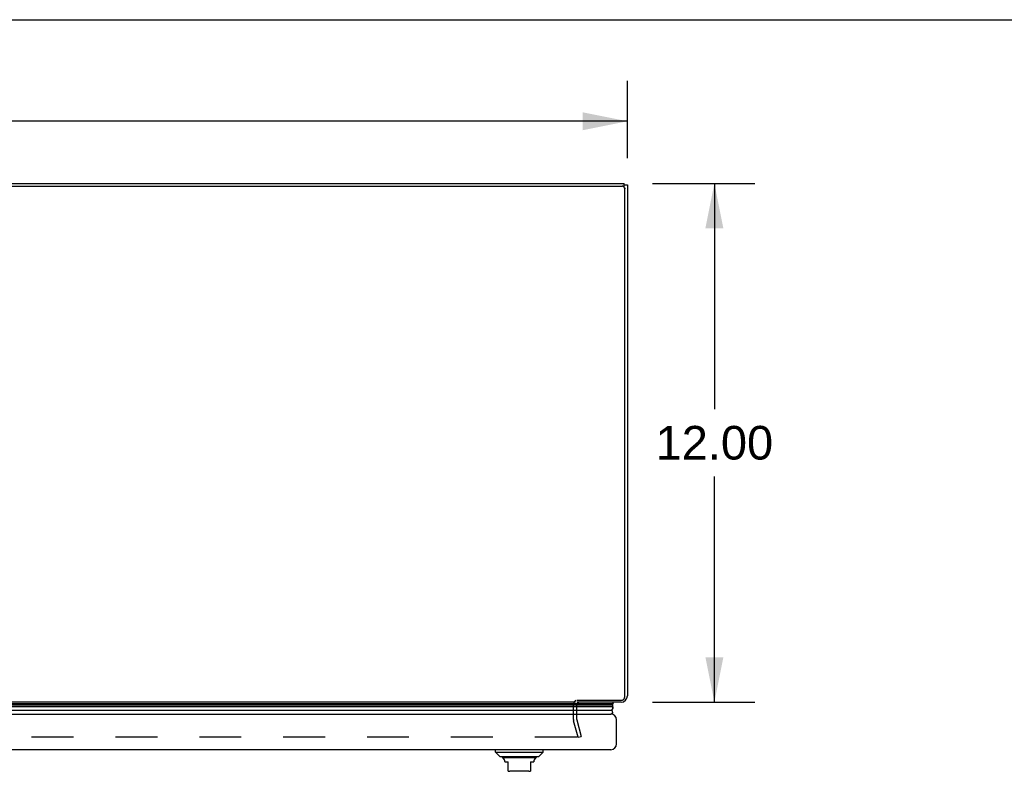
# Model space of a CAD drawing. Header units: inches. Extents: x 0 to 176, y 0 to 114.
# Tile 100 of 102: x 60 to 83, y 97 to 114. Entities that reach past the tile are written whole.
import ezdxf

# ---------------------------------------------------------------- set-up
doc = ezdxf.new("R2010")
doc.units = ezdxf.units.IN
doc.header["$LTSCALE"] = 9.696296
doc.header["$MEASUREMENT"] = 0
doc.linetypes.add('HIDDEN', pattern=[0.2, 0.1, -0.1])
doc.layers.get('0').update_dxf_attribs({"linetype": 'CONTINUOUS'})
for name, color, linetype in [('DEFAULT_2', 8, 'HIDDEN'), ('DIMENSIONS', 7, 'CONTINUOUS'), ('DOOR_ASSEMBLY', 7, 'CONTINUOUS')]:
    doc.layers.add(name, color=color, linetype=linetype)
doc.styles.get("Standard").update_dxf_attribs({"font": 'arial.ttf'})
doc.dimstyles.new('DIMSTYLE_1', dxfattribs={"dimtxt": 0.777778, "dimasz": 1.037037, "dimexe": 0.09, "dimexo": 0.07, "dimgap": 0.0375, "dimtad": 0, "dimtih": 1, "dimtoh": 1, "dimzin": 4, "dimdsep": 46, "dimtxsty": 'Standard', "dimblk": '_FILLED', "dimblk1": '_FILLED', "dimblk2": '_FILLED', "dimcen": 0.09, "dimazin": 1, "dimtfac": 1, "dimtdec": 3, "dimtofl": 0, "dimtmove": 0, "dimatfit": 3, "dimldrblk": '_FILLED', "dimfxl": 0, "dimtolj": 1, "dimtzin": 4, "dimarcsym": 0})

# ---------------------------------------------------------------- blocks, each defined once
blk = doc.blocks.new('_FILLED')
at = {"color": 0, "linetype": 'ByBlock'}
blk.add_solid([(0, 0), (-1, 0.2), (-1, -0.2)], dxfattribs=at)
blk = doc.blocks.new('*D2')
at = {"layer": 'DIMENSIONS', "color": 2, "linetype": 'Continuous'}
for p, q in [((74.707, 110.289), (77.069, 110.289)), ((76.136, 110.289), (76.136, 105.066)), ((76.136, 98.289), (76.136, 103.511)), ((74.707, 98.289), (77.069, 98.289))]:
    blk.add_line(p, q, dxfattribs=at)
at = {"layer": 'DIMENSIONS', "color": 2, "linetype": 'Continuous', "xscale": 1.037037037, "yscale": 1.037037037, "zscale": 1.037037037}
for p, rotation in [((76.136, 110.289), 90), ((76.136, 98.289), 270)]:
    blk.add_blockref('_FILLED', p, dxfattribs=dict(at, rotation=rotation))
at = {"layer": 'DIMENSIONS', "color": 2, "linetype": 'Continuous', "insert": (76.136, 104.678), "char_height": 0.7778, "width": 2.71789, "attachment_point": 2, "line_spacing_factor": 0.9}
blk.add_mtext('12.00', dxfattribs=at)
blk = doc.blocks.new('*D6')
at = {"layer": 'DIMENSIONS', "color": 2, "linetype": 'Continuous'}
for p, q in [((38.126, 110.87), (38.126, 112.659)), ((74.126, 110.87), (74.126, 112.659)), ((38.126, 111.725), (54.378, 111.725)), ((74.126, 111.725), (57.874, 111.725))]:
    blk.add_line(p, q, dxfattribs=at)
at = {"layer": 'DIMENSIONS', "color": 2, "linetype": 'Continuous', "xscale": 1.037037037, "yscale": 1.037037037, "zscale": 1.037037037, "rotation": 180}
blk.add_blockref('_FILLED', (38.126, 111.725), dxfattribs=at)
at = {"layer": 'DIMENSIONS', "color": 2, "linetype": 'Continuous', "xscale": 1.037037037, "yscale": 1.037037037, "zscale": 1.037037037}
blk.add_blockref('_FILLED', (74.126, 111.725), dxfattribs=at)
at = {"layer": 'DIMENSIONS', "color": 2, "linetype": 'Continuous', "insert": (56.126, 112.114), "char_height": 0.7778, "width": 2.71789, "attachment_point": 2, "line_spacing_factor": 0.9}
blk.add_mtext('36.00', dxfattribs=at)

msp = doc.modelspace()

# ---------------------------------------------------------------- linework, layer by layer
at = {"color": 7, "linetype": 'Continuous'}
for p, q in [((0, 114.074), (176.296, 114.074)), ((74.051, 110.218), (74.051, 110.289)), ((74.051, 110.253), (74.126, 110.253)), ((74.063, 110.184), (74.063, 110.164))]:
    msp.add_line(p, q, dxfattribs=at)
at = {"color": 3, "linetype": 'Continuous'}
for p, q in [((38.249, 110.222), (74.003, 110.222)), ((38.271, 110.289), (74.051, 110.289)), ((74.126, 110.253), (74.126, 98.434)), ((74.063, 98.41), (74.063, 110.164)), ((72.924, 98.289), (39.703, 98.289)), ((72.951, 98.333), (73.983, 98.333)), ((73.981, 98.289), (72.951, 98.289))]:
    msp.add_line(p, q, dxfattribs=at)
for points in [[(74.061, 110.177), (74.06, 110.181), (74.059, 110.185), (74.057, 110.189), (74.055, 110.192), (74.053, 110.196), (74.051, 110.199), (74.048, 110.202), (74.045, 110.205), (74.042, 110.208), (74.039, 110.211), (74.035, 110.213), (74.032, 110.215), (74.028, 110.217), (74.024, 110.219), (74.02, 110.22), (74.016, 110.221), (74.011, 110.222), (74.007, 110.222), (74.003, 110.222)], [(74.063, 110.164), (74.063, 110.169), (74.062, 110.173), (74.061, 110.177)], [(73.983, 98.333), (73.988, 98.333), (73.994, 98.334), (74, 98.334), (74.005, 98.336), (74.011, 98.338), (74.016, 98.34), (74.021, 98.342), (74.026, 98.345), (74.031, 98.348), (74.035, 98.352), (74.039, 98.355), (74.043, 98.359), (74.047, 98.364), (74.05, 98.368), (74.053, 98.373), (74.056, 98.378), (74.058, 98.383), (74.06, 98.388), (74.061, 98.394), (74.062, 98.399), (74.063, 98.404), (74.063, 98.41)]]:
    msp.add_lwpolyline(points, dxfattribs=at)
msp.add_arc((73.981, 98.434), 0.145, 270, 360, dxfattribs=at)
at = {"layer": 'DEFAULT_2', "color": 8, "linetype": 'HIDDEN'}
for p, q in [((72.876, 97.89), (72.876, 98.219)), ((72.951, 97.89), (72.951, 98.219)), ((72.983, 97.476), (72.88, 97.86)), ((72.952, 97.88), (73.055, 97.496)), ((72.951, 97.476), (39.675, 97.476)), ((72.983, 97.476), (73.055, 97.496))]:
    msp.add_line(p, q, dxfattribs=at)
for points in [[(72.971, 97.495), (72.971, 97.494), (72.971, 97.492), (72.971, 97.491), (72.97, 97.489), (72.969, 97.487), (72.968, 97.485), (72.967, 97.484), (72.966, 97.482), (72.964, 97.481), (72.963, 97.48), (72.961, 97.479), (72.959, 97.478), (72.957, 97.477), (72.955, 97.477), (72.953, 97.476), (72.951, 97.476)], [(72.971, 97.5), (72.971, 97.498), (72.971, 97.496), (72.971, 97.495)]]:
    msp.add_lwpolyline(points, dxfattribs=at)
for centre, radius, start, end in [((73.021, 98.219), 0.145, 128.7549, 180), ((73.021, 98.219), 0.07, 90, 180), ((72.991, 97.89), 0.115, 180, 195), ((72.991, 97.89), 0.04, 180, 195)]:
    msp.add_arc(centre, radius, start, end, dxfattribs=at)
at = {"layer": 'DOOR_ASSEMBLY', "color": 7, "linetype": 'Continuous'}
for p, q in [((38.833, 98.26), (73.794, 98.26)), ((73.791, 98.182), (38.835, 98.182)), ((38.844, 98.225), (73.782, 98.225)), ((38.851, 98.239), (73.775, 98.239)), ((38.853, 98.248), (73.773, 98.248)), ((73.794, 98.26), (73.773, 98.248)), ((73.777, 98.289), (73.794, 98.26)), ((38.864, 98.107), (73.763, 98.107)), ((71.075, 97.131), (71.075, 97.19)), ((71.075, 97.131), (72.177, 97.131)), ((71.173, 97.032), (71.075, 97.131)), ((71.173, 97.032), (72.079, 97.032)), ((72.079, 97.032), (72.177, 97.131)), ((72.177, 97.131), (72.177, 97.19)), ((72.01, 97.005), (71.242, 97.005)), ((71.291, 96.919), (71.291, 96.906)), ((71.291, 96.906), (71.37, 96.906)), ((71.37, 96.696), (71.37, 96.906)), ((71.882, 96.906), (71.96, 96.906)), ((71.882, 96.906), (71.882, 96.696)), ((71.96, 96.919), (71.96, 96.906)), ((71.842, 96.69), (71.409, 96.69))]:
    msp.add_line(p, q, dxfattribs=at)
at = {"layer": 'DOOR_ASSEMBLY', "color": 3, "linetype": 'Continuous'}
for p, q in [((38.886, 98.015), (73.741, 98.015)), ((73.876, 97.325), (73.876, 97.88)), ((73.741, 97.19), (38.886, 97.19))]:
    msp.add_line(p, q, dxfattribs=at)
at = {"layer": 'DOOR_ASSEMBLY', "color": 7, "linetype": 'Continuous'}
for points in [[(73.791, 98.182), (73.791, 98.174), (73.79, 98.166), (73.789, 98.159), (73.786, 98.151), (73.784, 98.143), (73.781, 98.136), (73.777, 98.128), (73.773, 98.121), (73.768, 98.114), (73.763, 98.107)], [(73.775, 98.239), (73.777, 98.236), (73.779, 98.232), (73.781, 98.229), (73.782, 98.225)]]:
    msp.add_lwpolyline(points, dxfattribs=at)
for centre, radius, start, end in [((73.746, 98.236), 0.03, 6.412, 23.7978), ((73.735, 98.193), 0.0569, 348.7115, 34.5669), ((73.736, 98.065), 0.05, 275.2617, 57.3282), ((71.262, 97.054), 0.0492, 206.1149, 270), ((71.99, 97.054), 0.0492, 270, 333.8851), ((71.262, 97.005), 0.0197, 179.8854, 240), ((71.212, 96.919), 0.0787, 0, 60), ((72.039, 96.919), 0.0787, 120, 180), ((71.99, 97.005), 0.0197, 300, 0.1146), ((71.409, 96.808), 0.118, 250.5215, 270), ((71.842, 96.808), 0.118, 270, 289.4747)]:
    msp.add_arc(centre, radius, start, end, dxfattribs=at)
at = {"layer": 'DOOR_ASSEMBLY', "color": 3, "linetype": 'Continuous'}
for centre, start, end in [((73.741, 97.88), 0, 90), ((73.741, 97.325), 270, 360)]:
    msp.add_arc(centre, 0.135, start, end, dxfattribs=at)
at = {"layer": 'DOOR_ASSEMBLY', "color": 7, "linetype": 'Continuous'}
for start_param, end_param in [(-0.467087, -0.001474), (0.260445, 0.346101)]:
    msp.add_ellipse((73.526, 98.182), major_axis=(0.265, 0), ratio=0.632157, start_param=start_param, end_param=end_param, dxfattribs=at)

# ---------------------------------------------------------------- dimensions: what is measured, and where the dimension line sits
at = {"layer": 'DIMENSIONS', "color": 2, "linetype": 'Continuous'}
dim = msp.add_linear_dim(base=(74.126, 111.725), p1=(38.126, 112.729), p2=(74.126, 112.729), dimstyle='DIMSTYLE_1', dxfattribs=at)
dim.commit()
dim.dimension.update_dxf_attribs({"geometry": '*D6', "text_midpoint": (56.124, 111.721), "dimtype": 160})
dim = msp.add_linear_dim(base=(76.136, 98.289), p1=(74.637, 110.289), p2=(74.637, 98.289), angle=270, dimstyle='DIMSTYLE_1', dxfattribs=at)
dim.commit()
dim.dimension.update_dxf_attribs({"geometry": '*D2', "text_midpoint": (76.169, 104.284), "dimtype": 160})

doc.saveas('drawing.dxf')
